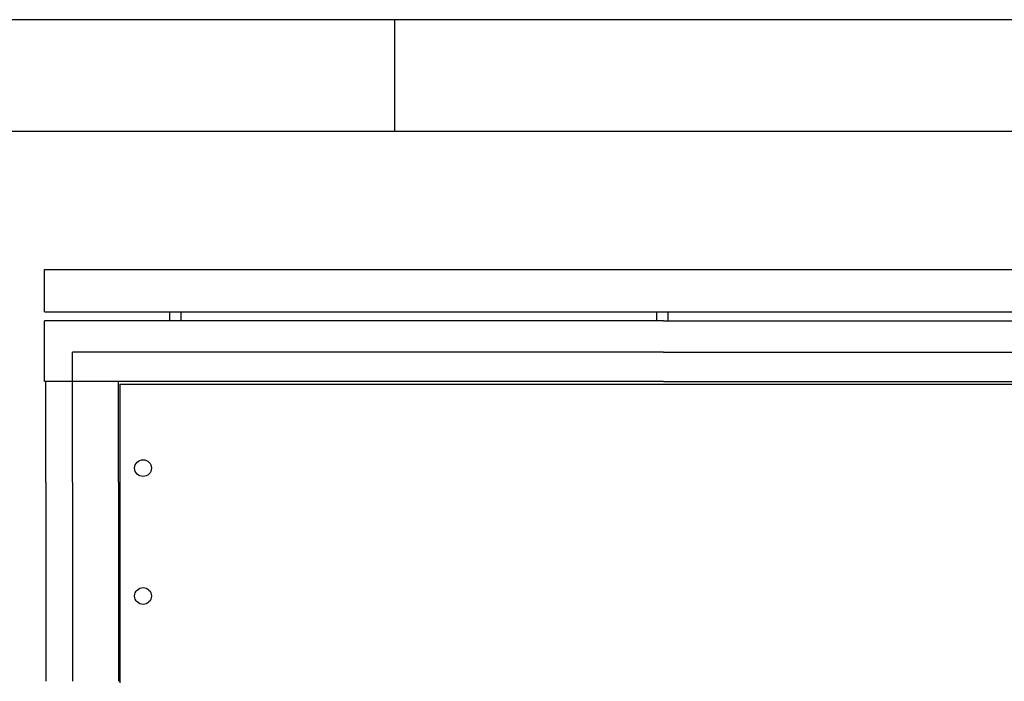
# Model space of a CAD drawing. Extents: x 0 to 599, y 0 to 420.
# Tile 6 of 10: x 82 to 170, y 361 to 420. Entities that reach past the tile are written whole.
import ezdxf
from ezdxf.enums import TextEntityAlignment as Align

# ---------------------------------------------------------------- set-up
doc = ezdxf.new("R2010")
doc.units = 0
doc.header["$MEASUREMENT"] = 0
doc.layers.get('0').update_dxf_attribs({"linetype": 'CONTINUOUS'})
for name, color, linetype in [('L025', 4, 'CONTINUOUS'), ('L035', 2, 'CONTINUOUS'), ('L070', 1, 'CONTINUOUS'), ('T025', 4, 'CONTINUOUS'), ('T035', 2, 'CONTINUOUS'), ('T050', 6, 'CONTINUOUS')]:
    doc.layers.add(name, color=color, linetype=linetype)
doc.styles.add('ISO', font='ISO.SHX')
doc.styles.get("Standard").update_dxf_attribs({"font": 'SIMPLEX'})

# ---------------------------------------------------------------- blocks, each defined once
blk = doc.blocks.new('RWS-A2')
at = {"layer": 'L025'}
for p, q in [((594, 420), (0, 420)), ((116, 410), (116, 420))]:
    blk.add_line(p, q, dxfattribs=at)
at = {"layer": 'L070'}
blk.add_line((584, 410), (20, 410), dxfattribs=at)
at = {"layer": 'T025', "style": 'ISO'}
for tag, p in [('SCHAAL', (537, 51)), ('DAT', (569, 46)), ('GEC', (537, 41)), ('DAT', (569, 41)), ('GEZ', (537, 36)), ('DAT', (569, 36))]:
    blk.add_attdef(tag, p, '', height=2.5, dxfattribs=at)
for tag, p in [('A', (549, 32.5)), ('B', (559, 32.5)), ('C', (569, 32.5)), ('D', (579, 32.5)), ('A', (549, 27.5)), ('B', (559, 27.5)), ('C', (569, 27.5)), ('D', (579, 27.5)), ('2', (534, 22.5)), ('1', (574, 22.5))]:
    blk.add_attdef(tag, text='', height=2.5, dxfattribs=at).set_placement(p, align=Align.MIDDLE)
blk.add_attdef('*', (588, 26), '', height=2.5, rotation=90, dxfattribs=at)
blk.add_attdef('100', text='', height=2.5, dxfattribs=at).set_placement((560.5, 21), align=Align.RIGHT)
at = {"layer": 'T035', "style": 'ISO'}
for p in [(409, 37.5), (409, 30)]:
    blk.add_attdef('*', p, '', height=3.5, dxfattribs=at)
at = {"layer": 'T035'}
blk.add_attdef('*', (532.5, 12.5), '', height=3.5, dxfattribs=at)
at = {"layer": 'T050', "style": 'ISO'}
for tag, p in [('*', (409, 45)), ('95.001', (541.5, 12.5)), ('00003', (565, 12.5))]:
    blk.add_attdef(tag, p, '', height=5, dxfattribs=at)

msp = doc.modelspace()

# ---------------------------------------------------------------- linework, layer by layer
at = {"layer": 'L025'}
for p, q in [((95.9, 393.09), (95.9, 393.89)), ((96.9, 393.09), (96.9, 393.89)), ((139.423, 393.09), (139.423, 393.89)), ((140.423, 393.09), (140.423, 393.89))]:
    msp.add_line(p, q, dxfattribs=at)
at = {"layer": 'L035', "linetype": 'Continuous'}
for p, q in [((84.7, 397.69), (195.3, 397.69)), ((84.7, 393.89), (195.3, 393.89)), ((91.422, 387.43), (188.578, 387.43))]:
    msp.add_line(p, q, dxfattribs=at)
at = {"layer": 'L035'}
for p, q in [((84.7, 393.89), (84.7, 397.69)), ((91.422, 387.428), (91.422, 360.76))]:
    msp.add_line(p, q, dxfattribs=at)
at = {"layer": 'L035', "linetype": 'Continuous'}
for points in [[(140, 393.09), (84.7, 393.09)], [(84.7, 387.69), (84.7, 393.09)], [(140, 393.09), (195.3, 393.09)], [(140, 390.29), (87.2, 390.29)], [(87.2, 387.69), (87.2, 390.29)], [(140, 390.29), (192.8, 390.29)], [(140, 387.69), (84.7, 387.69)], [(84.8, 378.67), (84.8, 387.69)], [(87.2, 378.67), (87.2, 387.69)], [(91.3, 378.67), (91.3, 387.69)], [(140, 387.69), (195.3, 387.69)], [(84.8, 378.67), (84.8, 369.78)], [(87.2, 378.67), (87.2, 369.78)], [(91.3, 378.67), (91.3, 369.78)], [(84.8, 369.78), (84.8, 360.89)], [(87.2, 369.78), (87.2, 360.89)], [(91.3, 369.78), (91.3, 360.89)]]:
    msp.add_lwpolyline(points, dxfattribs=at)
for centre in [(93.5, 379.94), (93.5, 368.51)]:
    msp.add_circle(centre, 0.751, dxfattribs=at)

# ---------------------------------------------------------------- block references
msp.add_blockref('RWS-A2', (0, 0))

doc.saveas('drawing.dxf')
